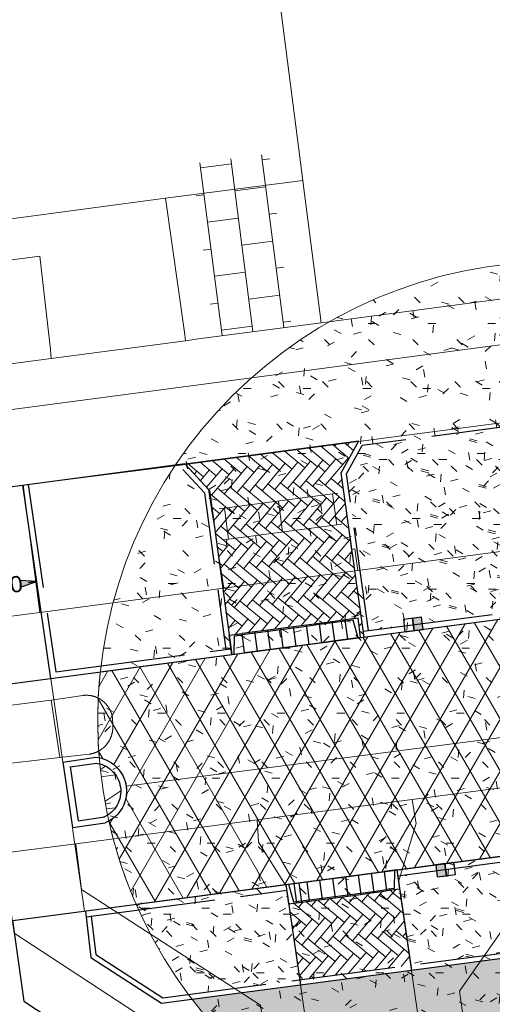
# Model space of a CAD drawing. Header units: metres. Extents: x 231584 to 239351, y 577231 to 577839.
# Tile 8 of 70: x 231836 to 231854, y 577454 to 577492. Entities that reach past the tile are written whole.
import ezdxf

# ---------------------------------------------------------------- set-up
doc = ezdxf.new("R2010")
doc.units = ezdxf.units.M
doc.header["$MEASUREMENT"] = 0
doc.linetypes.add('VH-OPSLUITBAND_100X200_A', pattern=[10, 4, -1, 4, -1])
doc.linetypes.add('VH-RWSBAND_115X225X200', pattern=[14, 5, -1, 2, -1, 2, -1, 1, -1])
doc.layers.get('Defpoints').update_dxf_attribs({"color": 6, "lineweight": 0})
for name, color, linetype, lineweight in [('N-WE-GR-GRAS_BERM-A-500', 72, 'Continuous', 13), ('N-WE-RI-HWA_KOLK_RWSKOLK-S', 150, 'Continuous', 30), ('N-WE-VH-KANTOPSLUITING_ELEMENT_INRIT_130 150-S', 7, 'Continuous', 30), ('N-WE-VH-KANTOPSLUITING_OPSLUITBAND_100X200-G', 150, 'VH-OPSLUITBAND_100X200_A', 30), ('N-WE-VH-KANTOPSLUITING_TROTTOIRBAND_RWS_115 225X200-G', 6, 'VH-RWSBAND_115X225X200', 30), ('N-WE-VH-KANTVERHARDING-G', 4, 'Continuous', 30), ('N-WE-VH-VERHARDING_CRETEPRINT-AD', 42, 'Continuous', 13), ('N-XX-OB-BEKLEDING_BITUMEN-A-1000', 8, 'Continuous', 13), ('N-XX-VH-VERHARDING_BETONSTRAATSTEEN_DIKFORMAAT_HEIDEPAARS-A', 201, 'Continuous', 13), ('S02', 7, 'Continuous', 0), ('S03', 7, 'Continuous', 0), ('V01', 8, 'Continuous', 0), ('V02', 253, 'Continuous', 0)]:
    doc.layers.add(name, color=color, linetype=linetype, lineweight=lineweight)
doc.layers.add('N-WE-VH-VERHARDING_TEGEL_300X300-A-200', color=7, linetype='Continuous', lineweight=13, true_color=0xff003c)
doc.styles.add('NLCS', font='arial.ttf')
doc.dimstyles.new('LI_ANNOM_S_AR', dxfattribs={"dimtxt": 2.5, "dimasz": 1, "dimexe": 0, "dimexo": 0, "dimgap": 1, "dimtad": 0, "dimzin": 2, "dimdsep": 46, "dimtxsty": 'NLCS', "dimblk": 'StagDimArrow', "dimcen": 0.09, "dimse1": 1, "dimse2": 1, "dimclrd": 1, "dimclre": 1, "dimclrt": 7, "dimazin": 0, "dimtfac": 1, "dimtdec": 0, "dimtmove": 0, "dimatfit": 1, "dimldrblk": 'StagDimArrow', "dimfxl": 1, "dimtolj": 1, "dimtzin": 2, "dimarcsym": 0})

# ---------------------------------------------------------------- blocks, each defined once
blk = doc.blocks.new('N-SVH-INRITELEMENT_130 150_180X750X500_RECHTS')
for p, q in [((0, 0), (0, 7.5)), ((5, 7.5), (0, 7.5)), ((3, 7), (0, 7)), ((4.05, 0), (3, 7)), ((5, 0), (5, 7.5)), ((5, 0), (0, 0))]:
    blk.add_line(p, q)
blk = doc.blocks.new('N-SVH-INRITELEMENT_130 150_180X750X500_LINKS')
for p, q in [((0, 0), (0, 7.5)), ((0, 7.5), (5, 7.5)), ((0.95, 0), (2, 7)), ((2, 7), (5, 7)), ((5, 0), (5, 7.5)), ((0, 0), (5, 0))]:
    blk.add_line(p, q)
blk = doc.blocks.new('*U27')
for p, q in [((0, 0), (0, 7.5)), ((5, 7.5), (0, 7.5)), ((5, 7), (0, 7)), ((5, 0), (5, 7.5)), ((10, 7.5), (5, 7.5)), ((5, 0), (5, 7.5)), ((10, 7), (5, 7)), ((10, 0), (10, 7.5)), ((15, 7.5), (10, 7.5)), ((10, 0), (10, 7.5)), ((15, 7), (10, 7)), ((15, 0), (15, 7.5)), ((20, 7.5), (15, 7.5)), ((15, 0), (15, 7.5)), ((20, 7), (15, 7)), ((20, 0), (20, 7.5)), ((25, 7.5), (20, 7.5)), ((20, 0), (20, 7.5)), ((25, 7), (20, 7)), ((25, 0), (25, 7.5)), ((30, 7.5), (25, 7.5)), ((25, 0), (25, 7.5)), ((30, 7), (25, 7)), ((30, 0), (30, 7.5)), ((35, 7.5), (30, 7.5)), ((30, 0), (30, 7.5)), ((35, 7), (30, 7)), ((35, 0), (35, 7.5)), ((40, 7.5), (35, 7.5)), ((35, 0), (35, 7.5)), ((40, 7), (35, 7)), ((40, 0), (40, 7.5)), ((5, 0), (0, 0)), ((10, 0), (5, 0)), ((15, 0), (10, 0)), ((20, 0), (15, 0)), ((25, 0), (20, 0)), ((30, 0), (25, 0)), ((35, 0), (30, 0)), ((40, 0), (35, 0))]:
    blk.add_line(p, q)
blk = doc.blocks.new('*U29')
for p, q in [((0, 0), (0, 7.5)), ((5, 7.5), (0, 7.5)), ((5, 7), (0, 7)), ((5, 0), (5, 7.5)), ((10, 7.5), (5, 7.5)), ((5, 0), (5, 7.5)), ((10, 7), (5, 7)), ((10, 0), (10, 7.5)), ((15, 7.5), (10, 7.5)), ((10, 0), (10, 7.5)), ((15, 7), (10, 7)), ((15, 0), (15, 7.5)), ((20, 7.5), (15, 7.5)), ((15, 0), (15, 7.5)), ((20, 7), (15, 7)), ((20, 0), (20, 7.5)), ((25, 7.5), (20, 7.5)), ((20, 0), (20, 7.5)), ((25, 7), (20, 7)), ((25, 0), (25, 7.5)), ((30, 7.5), (25, 7.5)), ((25, 0), (25, 7.5)), ((30, 7), (25, 7)), ((30, 0), (30, 7.5)), ((35, 7.5), (30, 7.5)), ((30, 0), (30, 7.5)), ((35, 7), (30, 7)), ((35, 0), (35, 7.5)), ((5, 0), (0, 0)), ((10, 0), (5, 0)), ((15, 0), (10, 0)), ((20, 0), (15, 0)), ((25, 0), (20, 0)), ((30, 0), (25, 0)), ((35, 0), (30, 0))]:
    blk.add_line(p, q)
blk = doc.blocks.new('StagDimArrow')
at = {"color": 0}
blk.add_line((0, -12.5), (0, 12.5), dxfattribs=at)
blk.add_lwpolyline([(0, 0), (-25, 5), (-25, -5)], close=True, dxfattribs=at)
at = {"color": 0, "extrusion": (0, 0, -1)}
blk.add_solid([(0, 0), (25, 5), (25, -5)], dxfattribs=at)
blk = doc.blocks.new('*D130')
at = {"color": 1, "linetype": 'Continuous', "lineweight": -2, "transparency": 16777216}
for p, q in [((231836.199, 577470.296), (231835.892, 577470.256)), ((231833.472, 577469.935), (231833.779, 577469.976))]:
    blk.add_line(p, q, dxfattribs=at)
at = {"layer": 'Defpoints', "color": 0, "linetype": 'Continuous', "transparency": 16777216}
for p in [(231836.224, 577470.3), (231836.225, 577470.288), (231833.449, 577469.92)]:
    blk.add_point(p, dxfattribs=at)
at = {"color": 1, "linetype": 'Continuous', "lineweight": -2, "transparency": 16777216, "xscale": 0.025, "yscale": 0.025, "zscale": 0.025}
for p, rotation in [((231836.224, 577470.3), 7.544512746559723), ((231833.448, 577469.932), 187.5445127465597)]:
    blk.add_blockref('StagDimArrow', p, dxfattribs=dict(at, rotation=rotation))
at = {"color": 7, "linetype": 'Continuous', "transparency": 16777216, "insert": (231834.836, 577470.116), "char_height": 0.625, "attachment_point": 5, "rotation": 7.5445, "style": 'NLCS'}
blk.add_mtext('\\A1;2.80', dxfattribs=at)
blk = doc.blocks.new('N-SRI-KOLK_RWS-SO')
at = {"linetype": 'Continuous', "extrusion": (0, 0, -1)}
blk.add_hatch(color=256, dxfattribs=at).paths.add_polyline_path([(-11.25, 0), (-11.25, 15), (0, 15), (0, 0)])
at = {"ltscale": 0.1}
blk.add_line((0, 0), (0, 15), dxfattribs=at)
blk.add_3dface([(-11.25, 0), (11.25, 0), (11.25, 15), (-11.25, 15)])
blk.add_3dface([(0, 0), (11.25, 0), (11.25, 15), (0, 15)], dxfattribs=at)
blk = doc.blocks.new('OV2')
at = {"color": 0}
for p, q in [((3.08, -22.99), (3.08, 23.01)), ((15.08, -22.99), (15.08, 23.01)), ((3.08, 21.01), (15.08, 21.01)), ((0.08, 11.51), (3.08, 11.51)), ((15.08, 10.51), (18.08, 10.51)), ((3.08, 0.01), (15.08, 0.01)), ((15.08, -10.47), (18.08, -10.47)), ((0.08, -11.47), (3.08, -11.47)), ((3.08, -20.99), (15.08, -20.99))]:
    blk.add_line(p, q, dxfattribs=at)
blk = doc.blocks.new('OV4')
at = {"color": 0}
for p, q in [((0, 12), (67, 12)), ((2, 12), (2, 0)), ((12.5, 15), (12.5, 12)), ((23, 12), (23, 0)), ((33.5, 15), (33.5, 12)), ((44, 12), (44, 0)), ((54.5, 15), (54.5, 12)), ((65, 12), (65, 0)), ((0, 0), (67, 0)), ((12.5, 0), (12.5, -11.98)), ((33.5, 0), (33.5, -11.98)), ((54.5, 0), (54.5, -11.98)), ((0, -11.98), (67, -11.98)), ((2, -11.98), (2, -14.98)), ((23, -11.98), (23, -14.98)), ((44, -11.98), (44, -14.98)), ((65, -11.98), (65, -14.98))]:
    blk.add_line(p, q, dxfattribs=at)

msp = doc.modelspace()

# ---------------------------------------------------------------- hatches: boundary and pattern name
at = {"layer": 'N-WE-GR-GRAS_BERM-A-500', "linetype": 'Continuous'}
h = msp.add_hatch(dxfattribs=at)
h.set_pattern_fill('AGR-GRAS_01', color=256, scale=0.1, pattern_type=2)
h.set_pattern_definition([(0, (-0.126, -19.7714), (2.5, 2.5), [0.3, -2]), (45, (0.874, -19.2714), (-0.282842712, 4.666904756), [0.3, -2]), (30, (0.074, -19.4714), (0.568653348, 3.215063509), [0.3, -2]), (15, (0.674, -18.5714), (0.964067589, 1.8112354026), [0.3, -2]), (135, (0.274, -14.7714), (-0.0707106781, -1.6263455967), [0.3, -2]), (150, (2.874, -18.7714), (0.5392304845, -1.4660254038), [0.3, -2]), (165, (0.474, -19.6714), (0.358630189, -1.752536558), [0.3, -2]), (85, (0.874, -18.7714), (-2.181693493, 2.600041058), [0.3, -2]), (100, (-0.126, -19.7714), (-2.780294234, 1.946782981), [0.3, -2])])
edge = h.paths.add_edge_path(flags=17)
edge.add_arc((231856.24, 577464.95), 17.669, 0, 360)
h = msp.add_hatch(dxfattribs=at)
h.set_pattern_fill('AGR-GRAS_01', color=256, scale=0.1, pattern_type=2)
h.set_pattern_definition([(0, (-0.0003, 0), (2.5, 2.5), [0.3, -2]), (45, (0.9997, 0.5), (-0.282842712, 4.666904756), [0.3, -2]), (30, (0.1997, 0.3), (0.568653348, 3.215063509), [0.3, -2]), (15, (0.7997, 1.2), (0.964067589, 1.8112354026), [0.3, -2]), (135, (0.3997, 5), (-0.0707106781, -1.6263455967), [0.3, -2]), (150, (2.9997, 1), (0.5392304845, -1.4660254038), [0.3, -2]), (165, (0.5997, 0.1), (0.358630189, -1.752536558), [0.3, -2]), (85, (0.9997, 1), (-2.181693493, 2.600041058), [0.3, -2]), (100, (-0.0003, 0), (-2.780294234, 1.946782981), [0.3, -2])])
h.paths.add_polyline_path([(231856.292, 577469.373), (231855.987, 577471.709), (231855.388, 577476.408), (231848.748, 577475.531), (231848.145, 577474.448), (231848.993, 577468.41)], flags=17)
h = msp.add_hatch(dxfattribs=at)
h.set_pattern_fill('AGR-GRAS_01', color=256, scale=0.1, pattern_type=2)
h.set_pattern_definition([(0, (-0.0002, -0.0008), (2.5, 2.5), [0.3, -2]), (45, (0.9998, 0.4992), (-0.282842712, 4.666904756), [0.3, -2]), (30, (0.1998, 0.2992), (0.568653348, 3.215063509), [0.3, -2]), (15, (0.7998, 1.1992), (0.964067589, 1.8112354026), [0.3, -2]), (135, (0.3998, 4.9992), (-0.0707106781, -1.6263455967), [0.3, -2]), (150, (2.9998, 0.9992), (0.5392304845, -1.4660254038), [0.3, -2]), (165, (0.5998, 0.0992), (0.358630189, -1.752536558), [0.3, -2]), (85, (0.9998, 0.9992), (-2.181693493, 2.600041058), [0.3, -2]), (100, (-0.0002, -0.0008), (-2.780294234, 1.946782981), [0.3, -2])])
h.paths.add_polyline_path([(231857.579, 577459.142), (231857.511, 577459.952), (231852.233, 577459.255), (231852.252, 577459.106), (231851.695, 577459.033), (231851.675, 577459.182), (231850.122, 577458.977), (231850.129, 577458.933), (231850.622, 577455.538), (231855.507, 577456.182)])
h.paths.add_polyline_path([(231840.145, 577457.66, 0.014728), (231840.602, 577456.725, 0.038802), (231842.061, 577454.408), (231846.345, 577454.973), (231845.923, 577457.893), (231845.913, 577457.892), (231845.845, 577458.412)])
at = {"layer": 'N-WE-VH-VERHARDING_CRETEPRINT-AD', "linetype": 'Continuous'}
h = msp.add_hatch(dxfattribs=at)
h.set_pattern_fill('AVH-CRETEPRINT-SO', color=256, scale=0.1, pattern_type=2)
h.set_pattern_definition([(7.517168, (-0.0005, -0.0006), (-0.1635290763, 1.2392571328), []), (97.517168, (-0.0005, -0.0006), (-1.402786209, 1.0757280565), [1.25, -1.25]), (34.082218, (0.626, -0.9266), (2.6970927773, 0.4749890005), [])])
h.paths.add_polyline_path([(231838.651, 577463.281, 0.028219), (231838.95, 577461.311, 0.65344)], flags=17)
at = {"layer": 'N-WE-VH-VERHARDING_TEGEL_300X300-A-200', "linetype": 'Continuous'}
h = msp.add_hatch(dxfattribs=at)
h.set_pattern_fill('AVH-TEGEL_300X300_HALFST90-SO', color=256, scale=0.01, pattern_type=2)
h.set_pattern_definition([(7.517168, (-0.0001, -0.0008), (0.277798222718, 0.187957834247), [0.3, -0.3]), (277.517168, (-0.0001, -0.0008), (0.29742171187, 0.03924697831), [])])
h.paths.add_polyline_path([(231872.583, 577458.234), (231860.983, 577456.703), (231860.473, 577460.569), (231857.697, 577460.203), (231857.835, 577459.159), (231855.621, 577455.995), (231842.199, 577454.224, 0.061772), (231845.244, 577451.119), (231845.206, 577451.371), (231844.918, 577451.557), (231853.287, 577452.662), (231852.853, 577452.04), (231853.503, 577447.494, 0.041147), (231856.399, 577447.282), (231855.826, 577451.323), (231855.472, 577453.826), (231855.826, 577451.323), (231857.129, 577453.168), (231857.815, 577453.259), (231857.812, 577453.284), (231858.37, 577453.357), (231870.842, 577455.002, 0.05208)])
at = {"layer": 'N-XX-OB-BEKLEDING_BITUMEN-A-1000', "linetype": 'Continuous'}
h = msp.add_hatch(dxfattribs=at)
h.set_pattern_fill('AVH-ASFALT', color=256, scale=0.1, pattern_type=2)
h.set_pattern_definition([(60, (-0.0005, -0.0005), (-0.8660254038, 0.5), []), (120, (-0.0005, -0.0005), (-0.8660254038, -0.5), [])])
h.paths.add_polyline_path([(231872.723, 577471.314), (231838.671, 577466.821, 0.04686), (231838.63, 577463.517, -0.69854), (231839.001, 577461.079, 0.047821), (231840.05, 577457.875), (231873.712, 577462.316, 0.043062), (231873.909, 577465.621), (231861.832, 577464.027), (231861.499, 577466.555), (231873.616, 577468.154, 0.046569)], flags=17)
h.paths.add_polyline_path([(231855.694, 577465.789), (231856.94, 577465.954), (231857.27, 577463.425), (231856.038, 577463.262, -0.784338)])
at = {"layer": 'N-XX-VH-VERHARDING_BETONSTRAATSTEEN_DIKFORMAAT_HEIDEPAARS-A', "linetype": 'Continuous'}
h = msp.add_hatch(dxfattribs=at)
h.set_pattern_fill('AVH-BSS_DIKFORMAAT_KEPER', color=256, scale=0.1, pattern_type=2)
h.set_pattern_definition([(320, (-0.0003, -0.0003), (0.48604705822, 0.04252360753), [1.38, -0.69]), (230, (0.665, 0.79256), (0.48604705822, 0.04252360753), [1.38, -0.69])])
h.paths.add_polyline_path([(231847.938, 577474.487), (231848.622, 577475.716), (231841.927, 577474.83), (231842.866, 577473.81), (231843.626, 577468.231), (231844.125, 577468.297), (231844.621, 577468.363), (231845.116, 577468.428), (231845.612, 577468.493), (231846.108, 577468.559), (231846.603, 577468.624), (231847.099, 577468.69), (231847.595, 577468.755), (231848.091, 577468.821), (231848.586, 577468.886), (231848.684, 577468.142), (231848.826, 577468.161)])
h = msp.add_hatch(dxfattribs=at)
h.set_pattern_fill('AVH-BSS_DIKFORMAAT_KEPER', color=256, scale=0.1, pattern_type=2)
h.set_pattern_definition([(320, (-0.0006, -0.0004), (0.48604705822, 0.04252360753), [1.38, -0.69]), (230, (0.6647, 0.79246), (0.48604705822, 0.04252360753), [1.38, -0.69])])
h.paths.add_polyline_path([(231850.623, 577455.534), (231846.345, 577454.973), (231845.923, 577457.893), (231846.216, 577457.932), (231846.712, 577457.997), (231847.207, 577458.063), (231847.703, 577458.128), (231848.199, 577458.193), (231848.695, 577458.259), (231849.19, 577458.324), (231849.686, 577458.39), (231850.182, 577458.455), (231850.084, 577459.199)])

# ---------------------------------------------------------------- linework, layer by layer
at = {"layer": 'Defpoints'}
for p, q in [((231841.927, 577474.83), (231848.622, 577475.716)), ((231836.764, 577466.569), (231837.229, 577463.352)), ((231839.668, 577462.42), (231854.874, 577464.398)), ((231837.601, 577460.801), (231838.063, 577457.612))]:
    msp.add_line(p, q, dxfattribs=at)
at = {"layer": 'Defpoints', "flags": 128}
msp.add_lwpolyline([(231872.723, 577471.314), (231838.671, 577466.821, 0.04686), (231838.63, 577463.517, -0.316324), (231839.668, 577462.42, -0.313044), (231839.001, 577461.079, 0.047821), (231840.05, 577457.875), (231873.712, 577462.316, 0.043062), (231873.909, 577465.621), (231861.832, 577464.027), (231861.499, 577466.555), (231873.616, 577468.154, 0.046569)], format="xyb", close=True, dxfattribs=at)
at = {"layer": 'Defpoints'}
msp.add_circle((231856.24, 577464.95), 17.669, dxfattribs=at)
at = {"layer": 'N-WE-VH-KANTOPSLUITING_OPSLUITBAND_100X200-G'}
for p, q in [((231855.388, 577476.408), (231848.748, 577475.531)), ((231835.899, 577474.038), (231835.899, 577474.034)), ((231835.9, 577474.033), (231836.953, 577466.821)), ((231838.32, 577457.419), (231838.498, 577455.946)), ((231841.078, 577454.278), (231855.507, 577456.182)), ((231838.498, 577455.946), (231841.078, 577454.278))]:
    msp.add_line(p, q, dxfattribs=at)
at = {"layer": 'N-WE-VH-KANTOPSLUITING_OPSLUITBAND_100X200-G', "flags": 128}
for points in [[(231848.993, 577468.41), (231848.145, 577474.448), (231848.748, 577475.531)], [(231841.85, 577474.619), (231842.676, 577473.721), (231843.499, 577467.685)]]:
    msp.add_lwpolyline(points, dxfattribs=at)
at = {"layer": 'N-WE-VH-KANTOPSLUITING_TROTTOIRBAND_RWS_115 225X200-G'}
for p, q in [((231848.794, 577468.384), (231856.49, 577469.399)), ((231836.953, 577466.821), (231843.697, 577467.711)), ((231837.512, 577463.166), (231838.526, 577463.314)), ((231837.512, 577463.166), (231837.816, 577461.088)), ((231837.816, 577461.088), (231838.83, 577461.236)), ((231850.113, 577458.975), (231857.726, 577459.98)), ((231838.122, 577457.393), (231845.848, 577458.413)), ((231838.122, 577457.393), (231838.128, 577457.394))]:
    msp.add_line(p, q, dxfattribs=at)
at = {"layer": 'N-WE-VH-KANTOPSLUITING_TROTTOIRBAND_RWS_115 225X200-G', "extrusion": (0, 0, -1)}
msp.add_arc((-231838.369, 577462.23), 1.088, 95.4798, 247.8994, dxfattribs=at)
at = {"layer": 'N-WE-VH-KANTVERHARDING-G'}
for p, q in [((231776.288, 577458.589), (232120.921, 577504.066)), ((231777.472, 577449.617), (232144.475, 577498.046)), ((231841.927, 577474.83), (231832.425, 577473.573)), ((231836.764, 577466.569), (231835.686, 577474.005)), ((231837.229, 577463.352), (231838.494, 577463.537)), ((231837.229, 577463.352), (231837.598, 577460.829)), ((231837.598, 577460.829), (231838.863, 577461.013)), ((231850.084, 577459.199), (231850.647, 577455.339)), ((231845.815, 577458.635), (231846.374, 577454.775)), ((231838.095, 577457.617), (231838.311, 577455.829)), ((231835.287, 577457.246), (231835.723, 577454.147)), ((231838.311, 577455.829), (231841.031, 577454.07)), ((231841.031, 577454.07), (231855.621, 577455.995)), ((231835.723, 577454.147), (231842.596, 577449.65))]:
    msp.add_line(p, q, dxfattribs=at)
at = {"layer": 'N-WE-VH-KANTVERHARDING-G', "flags": 128}
for points in [[(231848.826, 577468.161), (231847.938, 577474.487), (231848.622, 577475.716)], [(231841.927, 577474.83), (231842.866, 577473.81), (231843.727, 577467.488)]]:
    msp.add_lwpolyline(points, dxfattribs=at)
at = {"layer": 'N-WE-VH-KANTVERHARDING-G', "extrusion": (0, 0, -1)}
msp.add_arc((-231838.369, 577462.23), 1.313, 95.4798, 247.8994, dxfattribs=at)
at = {"layer": 'V01', "flags": 128}
for points in [[(231856.185, 577471.735), (231848.585, 577470.731)], [(231848.585, 577470.731), (231843.418, 577470.047)], [(231843.418, 577470.047), (231836.345, 577469.113)], [(231836.345, 577469.113), (231833.554, 577468.744)], [(231834.114, 577465.397), (231836.785, 577465.728)], [(231836.785, 577465.728), (231838.004, 577465.914), (231838.017, 577465.916), (231838.029, 577465.917), (231838.042, 577465.918), (231838.055, 577465.919), (231838.067, 577465.92), (231838.08, 577465.921), (231838.093, 577465.921), (231838.105, 577465.922), (231838.156, 577465.922), (231838.169, 577465.921), (231838.182, 577465.921), (231838.194, 577465.92), (231838.22, 577465.918), (231838.232, 577465.917), (231838.245, 577465.916), (231838.258, 577465.914), (231838.27, 577465.913), (231838.283, 577465.911), (231838.295, 577465.909), (231838.308, 577465.907), (231838.32, 577465.904), (231838.333, 577465.902), (231838.345, 577465.899), (231838.358, 577465.897), (231838.37, 577465.894), (231838.382, 577465.891), (231838.395, 577465.888), (231838.407, 577465.884), (231838.419, 577465.881), (231838.431, 577465.877), (231838.444, 577465.873), (231838.456, 577465.869), (231838.468, 577465.865), (231838.48, 577465.861), (231838.492, 577465.856), (231838.503, 577465.852), (231838.515, 577465.847), (231838.527, 577465.842), (231838.539, 577465.837), (231838.55, 577465.832), (231838.562, 577465.827), (231838.573, 577465.821), (231838.585, 577465.816), (231838.596, 577465.81), (231838.607, 577465.804), (231838.619, 577465.798), (231838.63, 577465.792), (231838.641, 577465.786), (231838.652, 577465.779), (231838.663, 577465.773), (231838.673, 577465.766), (231838.695, 577465.752), (231838.705, 577465.745), (231838.716, 577465.738), (231838.726, 577465.73), (231838.736, 577465.723), (231838.747, 577465.715), (231838.757, 577465.708), (231838.767, 577465.7), (231838.777, 577465.692), (231838.786, 577465.684), (231838.796, 577465.675), (231838.806, 577465.667), (231838.815, 577465.659), (231838.824, 577465.65), (231838.834, 577465.641), (231838.843, 577465.632), (231838.852, 577465.623), (231838.861, 577465.614), (231838.87, 577465.605), (231838.878, 577465.596), (231838.887, 577465.587), (231838.895, 577465.577), (231838.904, 577465.567), (231838.912, 577465.558), (231838.928, 577465.538), (231838.936, 577465.528), (231838.944, 577465.518), (231838.951, 577465.508), (231838.959, 577465.498), (231838.966, 577465.487), (231838.973, 577465.477), (231838.98, 577465.466), (231838.987, 577465.455), (231838.994, 577465.445), (231839.001, 577465.434), (231839.007, 577465.423), (231839.014, 577465.412), (231839.02, 577465.401), (231839.026, 577465.39), (231839.032, 577465.379), (231839.038, 577465.367), (231839.044, 577465.356), (231839.049, 577465.345), (231839.055, 577465.333), (231839.06, 577465.321), (231839.065, 577465.31), (231839.07, 577465.298), (231839.075, 577465.286)], [(231839.075, 577465.286), (231839.08, 577465.275), (231839.084, 577465.263), (231839.088, 577465.251), (231839.093, 577465.239), (231839.097, 577465.227), (231839.101, 577465.215), (231839.105, 577465.203), (231839.108, 577465.19), (231839.112, 577465.178), (231839.118, 577465.154), (231839.121, 577465.141), (231839.124, 577465.129), (231839.127, 577465.116), (231839.129, 577465.104), (231839.132, 577465.091), (231839.134, 577465.079), (231839.136, 577465.066), (231839.138, 577465.054), (231839.14, 577465.041), (231839.142, 577465.029), (231839.143, 577465.016), (231839.148, 577464.804), (231839.149, 577464.791), (231839.15, 577464.779), (231839.151, 577464.766), (231839.152, 577464.753), (231839.152, 577464.74), (231839.153, 577464.728), (231839.153, 577464.664), (231839.152, 577464.651), (231839.152, 577464.639), (231839.151, 577464.626), (231839.15, 577464.613), (231839.149, 577464.6), (231839.147, 577464.588), (231839.146, 577464.575), (231839.144, 577464.563), (231839.143, 577464.55), (231839.141, 577464.537), (231839.139, 577464.525), (231839.137, 577464.512), (231839.134, 577464.5), (231839.132, 577464.487), (231839.129, 577464.475), (231839.126, 577464.462), (231839.123, 577464.45), (231839.12, 577464.437), (231839.117, 577464.425), (231839.114, 577464.413), (231839.11, 577464.401), (231839.107, 577464.388), (231839.103, 577464.376), (231839.099, 577464.364), (231839.095, 577464.352), (231839.09, 577464.34), (231839.086, 577464.328), (231839.081, 577464.316), (231839.077, 577464.304), (231839.072, 577464.293), (231839.067, 577464.281), (231839.062, 577464.269), (231839.057, 577464.258), (231839.051, 577464.246), (231839.046, 577464.235), (231839.04, 577464.223), (231839.034, 577464.212), (231839.028, 577464.201), (231839.022, 577464.189), (231839.016, 577464.178), (231839.01, 577464.167), (231839.003, 577464.156), (231838.997, 577464.145), (231838.99, 577464.135), (231838.983, 577464.124), (231838.976, 577464.113), (231838.969, 577464.103), (231838.962, 577464.092), (231838.954, 577464.082), (231838.947, 577464.072), (231838.939, 577464.061), (231838.907, 577464.021), (231838.899, 577464.012), (231838.891, 577464.002), (231838.882, 577463.993), (231838.874, 577463.983), (231838.865, 577463.974), (231838.856, 577463.965), (231838.847, 577463.956), (231838.838, 577463.947), (231838.829, 577463.938), (231838.82, 577463.929), (231838.811, 577463.92), (231838.801, 577463.912), (231838.792, 577463.903), (231838.782, 577463.895), (231838.762, 577463.879), (231838.752, 577463.871), (231838.732, 577463.855), (231838.722, 577463.848), (231838.712, 577463.84)], [(231838.712, 577463.84), (231838.701, 577463.833), (231838.691, 577463.825), (231838.68, 577463.818), (231838.67, 577463.811), (231838.659, 577463.805), (231838.648, 577463.798), (231838.637, 577463.791), (231838.626, 577463.785), (231838.615, 577463.779), (231838.604, 577463.772), (231838.593, 577463.766), (231838.581, 577463.76), (231838.57, 577463.755), (231838.559, 577463.749), (231838.547, 577463.744), (231838.536, 577463.738), (231838.524, 577463.733), (231838.512, 577463.728), (231838.5, 577463.723), (231838.489, 577463.718), (231838.477, 577463.713), (231838.465, 577463.709), (231838.453, 577463.705), (231838.441, 577463.7), (231838.429, 577463.696), (231838.417, 577463.692), (231838.405, 577463.689), (231838.392, 577463.685), (231838.38, 577463.681), (231838.368, 577463.678), (231838.355, 577463.675), (231838.343, 577463.672), (231838.331, 577463.669), (231838.318, 577463.666), (231838.306, 577463.664), (231838.293, 577463.661), (231838.281, 577463.659), (231838.268, 577463.657), (231838.256, 577463.655), (231838.243, 577463.653), (231837.109, 577463.52)], [(231837.109, 577463.52), (231834.474, 577463.212)], [(231850.673, 577461.907), (231854.577, 577462.42), (231857.389, 577462.789)], [(231850.673, 577461.907), (231849.179, 577461.711), (231844.703, 577461.123)], [(231850.15, 577458.737), (231850.819, 577460.983), (231850.798, 577461.119), (231850.673, 577461.907)], [(231839.789, 577460.477), (231839.932, 577460.496), (231843.077, 577460.909), (231844.703, 577461.123)], [(231844.703, 577461.123), (231844.763, 577460.27), (231845.824, 577458.574)], [(231837.73, 577460.207), (231839.789, 577460.477)], [(231834.922, 577459.838), (231837.73, 577460.207)], [(231853.048, 577438.847), (231850.15, 577458.737)], [(231845.824, 577458.574), (231848.781, 577438.127), (231848.761, 577438.117)]]:
    msp.add_lwpolyline(points, dxfattribs=at)
at = {"layer": 'V02', "flags": 128}
for points in [[(231846.467, 577485.742), (231843.1, 577511.853)], [(231841.175, 577485.059), (231846.467, 577485.742)], [(231847.173, 577480.265), (231846.481, 577485.63), (231846.467, 577485.742)], [(231835.052, 577484.235), (231841.175, 577485.059)], [(231841.175, 577485.059), (231841.907, 577479.904), (231841.944, 577479.573)], [(231819.309, 577480.581), (231836.345, 577482.823), (231836.75, 577479.228), (231836.785, 577478.891)], [(231860.157, 577481.981), (231860.098, 577481.757), (231859.706, 577481.09), (231859.171, 577480.51), (231858.493, 577480.111), (231857.73, 577479.904), (231844.586, 577478.15), (231788.206, 577470.695), (231776.464, 577469.111)], [(231860.157, 577481.981), (231859.925, 577481.951), (231847.173, 577480.265)], [(231841.944, 577479.573), (231842.35, 577479.627), (231847.173, 577480.265)], [(231836.785, 577478.891), (231841.944, 577479.573)], [(231836.785, 577478.891), (231782.885, 577471.764)], [(231848.608, 577475.69), (231855.565, 577476.605)], [(231848.608, 577475.69), (231841.953, 577474.802)], [(231848.585, 577470.731), (231848.464, 577471.553), (231848.333, 577471.536), (231847.938, 577474.487), (231848.608, 577475.69)], [(231835.701, 577474.009), (231841.953, 577474.802)], [(231841.953, 577474.802), (231842.837, 577473.841), (231842.951, 577473.101), (231843.06, 577472.389), (231843.243, 577471.193), (231843.292, 577470.87), (231843.418, 577470.047)], [(231835.701, 577474.009), (231832.917, 577473.591)], [(231836.345, 577469.113), (231835.701, 577474.009)], [(231836.785, 577465.728), (231837.109, 577463.52)], [(231857.389, 577462.789), (231857.39, 577462.778), (231857.483, 577461.664), (231852.495, 577454.537), (231853.721, 577445.973), (231853.209, 577438.849), (231853.048, 577438.847)], [(231848.761, 577438.117), (231848.736, 577438.106), (231846.173, 577445.048), (231844.838, 577453.986), (231837.943, 577458.444), (231837.73, 577460.207)], [(231834.922, 577459.838), (231835.355, 577456.762), (231842.228, 577452.265), (231843.361, 577444.26), (231850.684, 577424.797)]]:
    msp.add_lwpolyline(points, dxfattribs=at)

# ---------------------------------------------------------------- block references
at = {"xscale": 0.1, "yscale": 0.1, "zscale": 0.1}
for name, p, rotation in [('*U27', (231844.223, 577467.554), 7.517168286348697), ('*U29', (231849.588, 577459.133), 187.5171682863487)]:
    msp.add_blockref(name, p, dxfattribs=dict(at, rotation=rotation))
at = {"layer": 'N-WE-RI-HWA_KOLK_RWSKOLK-S'}
for p, xscale, yscale, zscale, rotation in [((231850.741, 577468.414), 0.0313, 0.0313, 0.0313, 7.547711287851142), ((231851.925, 577459.442), 0.03129999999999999, 0.03129999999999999, 0.03129999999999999, 187.4866252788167)]:
    msp.add_blockref('N-SRI-KOLK_RWS-SO', p, dxfattribs=dict(at, xscale=xscale, yscale=yscale, zscale=zscale, rotation=rotation))
at = {"layer": 'N-WE-VH-KANTOPSLUITING_ELEMENT_INRIT_130 150-S', "xscale": 0.1, "yscale": 0.1, "zscale": 0.1}
for name, p, rotation in [('N-SVH-INRITELEMENT_130 150_180X750X500_RECHTS', (231848.189, 577468.077), 7.517168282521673), ('N-SVH-INRITELEMENT_130 150_180X750X500_LINKS', (231843.727, 577467.488), 7.517168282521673), ('N-SVH-INRITELEMENT_130 150_180X750X500_LINKS', (231850.084, 577459.199), 187.5171682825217), ('N-SVH-INRITELEMENT_130 150_180X750X500_RECHTS', (231846.311, 577458.701), 187.5171682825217)]:
    msp.add_blockref(name, p, dxfattribs=dict(at, rotation=rotation))
at = {"layer": 'S02', "xscale": 0.1, "yscale": 0.1, "zscale": 0.1, "rotation": 97.34966846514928}
msp.add_blockref('OV4', (231844.544, 577479.931), dxfattribs=at)
at = {"layer": 'S03', "xscale": 0.1, "yscale": 0.1, "zscale": 0.1, "rotation": 277.6002826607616}
msp.add_blockref('OV2', (231845.486, 577473.705), dxfattribs=at)

# ---------------------------------------------------------------- dimensions: what is measured, and where the dimension line sits
at = {"color": 1, "linetype": 'Continuous'}
dim = msp.add_linear_dim(base=(231836.224, 577470.3), p1=(231833.449, 577469.92), p2=(231836.225, 577470.288), angle=7.5445, dimstyle='LI_ANNOM_S_AR', override={"dimscale": 0, "dimtxt": 0.625, "dimasz": 0.025, "dimgap": 0.25, "dimcen": 0.0225}, dxfattribs=at)
dim.commit()
dim.dimension.update_dxf_attribs({"geometry": '*D130', "text_midpoint": (231834.836, 577470.116)})

doc.saveas('drawing.dxf')
